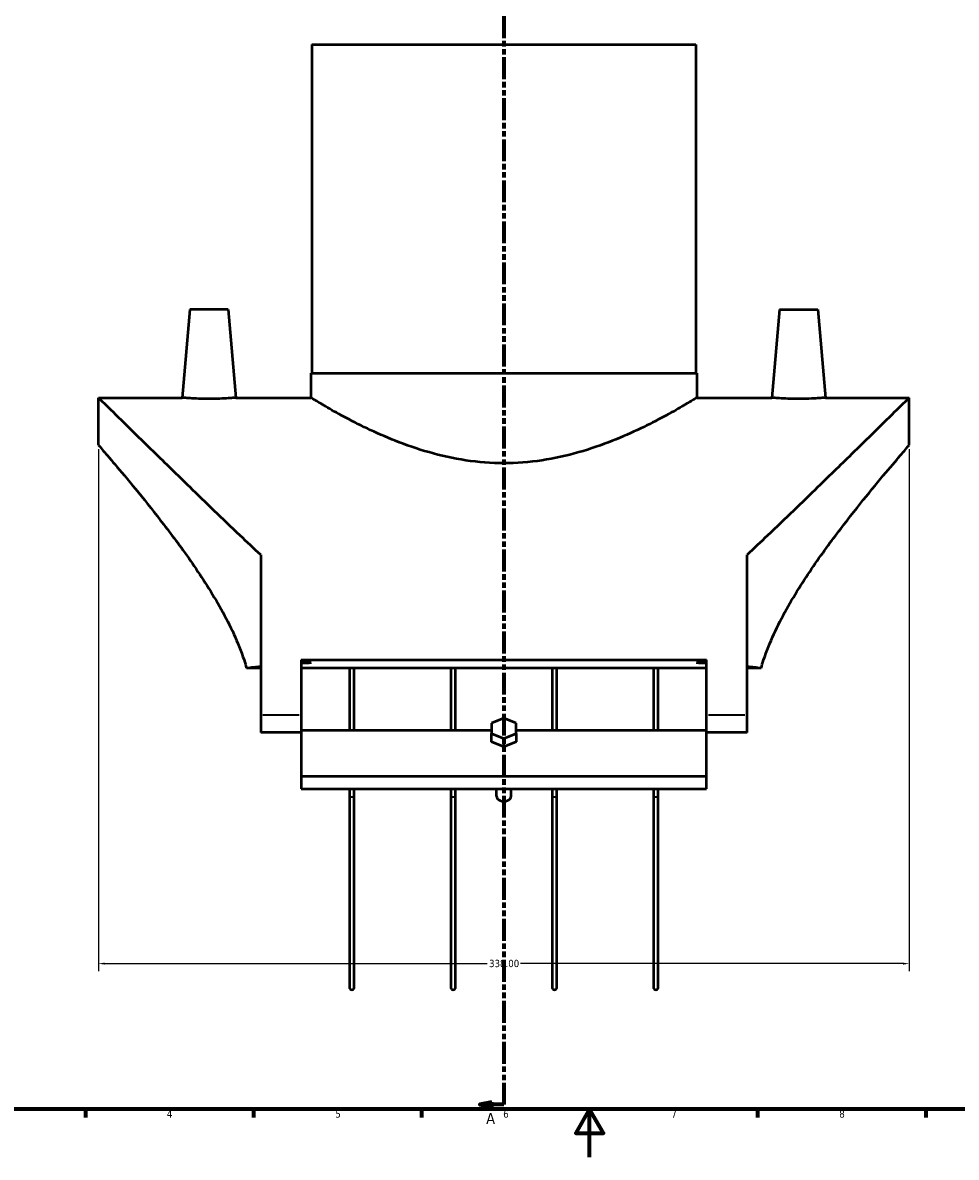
# Model space of a CAD drawing. Header units: millimetres. Extents: x -205 to 1352, y -323 to 895.
# Tile 3 of 6: x 184 to 573, y 0 to 473. Entities that reach past the tile are written whole.
import ezdxf

# ---------------------------------------------------------------- set-up
doc = ezdxf.new("R2010")
doc.units = ezdxf.units.MM
doc.linetypes.add('DOUBLE_DASH_CHAIN', pattern=[1.2403, 0.6614, -0.0827, 0.1654, -0.0827, 0.1654, -0.0827])
for name, color, linetype, lineweight in [('Border (ANSI)', 7, 'Continuous', 70), ('Dimension (ANSI)', 7, 'Continuous', 25), ('Section Line (ANSI)', 7, 'DOUBLE_DASH_CHAIN', 70), ('Visible (ANSI)', 7, 'Continuous', 50), ('Visible Narrow (ANSI)', 7, 'Continuous', 35)]:
    doc.layers.add(name, color=color, linetype=linetype, lineweight=lineweight)
doc.styles.add('Label Text (ANSI)', font='tahoma.ttf')
doc.styles.add('Note Text (ANSI)', font='tahoma.ttf')
doc.dimstyles.new('Default - mm (ANSI)', dxfattribs={"dimtxt": 3.048, "dimasz": 2.5, "dimexe": 3.175, "dimexo": 1.6002, "dimgap": 0.8, "dimtad": 0, "dimtoh": 1, "dimrnd": 1e-08, "dimzin": 4, "dimdsep": 46, "dimtxsty": 'Note Text (ANSI)', "dimcen": 0.09, "dimdle": 10, "dimclrd": 256, "dimclre": 256, "dimclrt": 256, "dimadec": 1, "dimazin": 1, "dimtfac": 1, "dimtofl": 0, "dimtmove": 0, "dimatfit": 3, "dimfxl": 1, "dimtolj": 1, "dimtzin": 4, "dimlwd": -1, "dimlwe": -1, "dimarcsym": 0})

# ---------------------------------------------------------------- blocks, each defined once
blk = doc.blocks.new('Borders Default Border')
at = {"layer": 'Border (ANSI)'}
for p, q in [((210.25, 20), (210.25, 16.55)), ((280.33, 20), (280.33, 16.55)), ((350.42, 20), (350.42, 16.55)), ((490.58, 20), (490.58, 16.55)), ((560.67, 20), (560.67, 16.55))]:
    blk.add_line(p, q, dxfattribs=at)
at = {"layer": 'Border (ANSI)', "flags": 128}
for points in [[(20, 20), (20, 574), (821, 574), (821, 20), (20, 20)], [(420.5, 0), (420.5, 20), (414.73, 10), (426.27, 10), (420.5, 20)]]:
    blk.add_lwpolyline(points, dxfattribs=at)
at = {"layer": 'Border (ANSI)', "char_height": 3.05, "attachment_point": 7, "style": 'Note Text (ANSI)'}
for s, insert in [('4', (244.23, 16.55)), ('5', (314.48, 16.49)), ('6', (384.49, 16.49)), ('7', (454.6, 16.55)), ('8', (524.63, 16.48))]:
    blk.add_mtext(s, dxfattribs=dict(at, insert=insert))
blk = doc.blocks.new('2dTransSection0')
at = {"layer": 'Section Line (ANSI)', "linetype": 'DOUBLE_DASH_CHAIN', "ltscale": 13.78732}
blk.add_line((384.76, 509.82), (384.76, 22), dxfattribs=at)
at = {"layer": 'Section Line (ANSI)', "linetype": 'Continuous'}
for p, q in [((384.76, 31), (384.76, 22)), ((379.76, 23), (374.76, 22)), ((379.76, 22), (374.76, 22)), ((374.76, 22), (379.76, 21)), ((379.76, 21), (379.76, 23)), ((384.76, 22), (379.76, 22))]:
    blk.add_line(p, q, dxfattribs=at)
at = {"layer": 'Section Line (ANSI)', "linetype": 'Continuous', "flags": 128}
blk.add_lwpolyline([(379.76, 23), (374.76, 22), (379.76, 21), (379.76, 23)], dxfattribs=at)
at = {"layer": 'Section Line (ANSI)'}
blk.add_solid([(379.76, 23), (374.76, 22), (379.76, 21), (379.76, 23)], dxfattribs=at)
at = {"layer": 'Section Line (ANSI)', "insert": (377.4, 13.93), "char_height": 4.57, "attachment_point": 7, "style": 'Label Text (ANSI)'}
blk.add_mtext('A', dxfattribs=at)
blk = doc.blocks.new('*D10')
at = {"layer": 'Defpoints', "color": 0, "transparency": 16777216}
for p in [(215.76, 296.83), (553.76, 296.83), (215.76, 80.73)]:
    blk.add_point(p, dxfattribs=at)
at = {"layer": 'Dimension (ANSI)', "transparency": 16777216}
for p, q in [((215.76, 295.23), (215.76, 77.56)), ((553.76, 295.23), (553.76, 77.56)), ((218.26, 80.73), (377.79, 80.73)), ((551.26, 80.73), (391.73, 80.73))]:
    blk.add_line(p, q, dxfattribs=at)
for points in [[(218.26, 81.15), (218.26, 80.32), (215.76, 80.73)], [(551.26, 81.15), (551.26, 80.32), (553.76, 80.73)]]:
    blk.add_solid(points, dxfattribs=at)
at = {"layer": 'Dimension (ANSI)', "transparency": 16777216, "insert": (378.59, 82.33), "char_height": 3.048, "attachment_point": 1, "style": 'Note Text (ANSI)'}
blk.add_mtext('\\A1;338.00', dxfattribs=at)

msp = doc.modelspace()

# ---------------------------------------------------------------- linework, layer by layer
at = {"layer": 'Visible (ANSI)'}
for p, q in [((304.759, 463.833), (464.759, 463.833)), ((304.759, 463.833), (304.759, 326.833)), ((464.759, 463.833), (464.759, 326.833)), ((253.85, 353.383), (250.635, 316.633)), ((269.85, 353.383), (253.85, 353.383)), ((269.85, 353.383), (273.065, 316.633)), ((499.668, 353.383), (496.453, 316.633)), ((499.668, 353.383), (515.668, 353.383)), ((515.668, 353.383), (518.884, 316.633)), ((304.259, 326.833), (465.259, 326.833)), ((304.259, 326.833), (304.259, 316.633)), ((465.259, 326.833), (465.259, 316.633)), ((215.759, 296.833), (215.759, 316.633)), ((215.759, 316.633), (250.635, 316.633)), ((273.065, 316.633), (304.259, 316.633)), ((465.259, 316.633), (496.453, 316.633)), ((518.884, 316.633), (553.759, 316.633)), ((553.759, 296.833), (553.759, 316.633)), ((283.359, 251.1), (283.359, 184.333)), ((486.159, 184.333), (486.159, 251.1)), ((283.359, 203.868), (277.486, 203.868)), ((300.259, 207.307), (300.259, 184.333)), ((300.259, 207.307), (469.259, 207.307)), ((304.434, 206.103), (300.259, 206.103)), ((469.259, 203.868), (300.259, 203.868)), ((320.384, 203.868), (320.384, 178.109)), ((322.384, 178.109), (322.384, 203.868)), ((362.634, 203.868), (362.634, 178.109)), ((364.634, 178.109), (364.634, 203.868)), ((404.884, 203.868), (404.884, 178.109)), ((406.884, 178.109), (406.884, 203.868)), ((447.134, 203.868), (447.134, 178.109)), ((449.134, 178.109), (449.134, 203.868)), ((469.259, 206.103), (465.084, 206.103)), ((469.259, 184.333), (469.259, 207.307)), ((492.032, 203.868), (486.159, 203.868)), ((283.359, 184.333), (283.359, 177.102)), ((300.259, 184.333), (300.259, 177.589)), ((384.759, 183.076), (379.563, 180.954)), ((379.563, 180.954), (379.563, 176.712)), ((389.955, 180.954), (384.759, 183.076)), ((389.955, 176.712), (389.955, 180.954)), ((469.259, 177.589), (469.259, 184.333)), ((486.159, 177.102), (486.159, 184.333)), ((300.259, 177.102), (283.359, 177.102)), ((300.259, 178.109), (379.563, 178.109)), ((300.259, 177.589), (300.259, 158.909)), ((379.563, 176.712), (384.759, 174.59)), ((379.563, 173.176), (379.563, 176.712)), ((384.759, 174.59), (389.955, 176.712)), ((389.955, 178.109), (469.259, 178.109)), ((389.955, 176.712), (389.955, 173.176)), ((469.259, 158.909), (469.259, 177.589)), ((486.159, 177.102), (469.259, 177.102)), ((384.759, 171.055), (379.563, 173.176)), ((384.759, 171.055), (384.759, 174.59)), ((389.955, 173.176), (384.759, 171.055)), ((300.259, 158.909), (300.259, 153.527)), ((300.259, 158.909), (469.259, 158.909)), ((469.259, 153.527), (469.259, 158.909)), ((300.259, 153.527), (469.259, 153.527)), ((320.384, 153.527), (320.384, 150.517)), ((322.384, 150.517), (322.384, 153.527)), ((362.634, 153.527), (362.634, 150.517)), ((364.634, 150.517), (364.634, 153.527)), ((381.759, 150.549), (381.759, 153.527)), ((387.759, 150.549), (387.759, 153.527)), ((404.884, 153.527), (404.884, 150.517)), ((406.884, 150.517), (406.884, 153.527)), ((447.134, 153.527), (447.134, 150.517)), ((449.134, 150.517), (449.134, 153.527)), ((320.384, 150.517), (320.384, 70.833)), ((322.384, 70.833), (322.384, 150.517)), ((362.634, 150.517), (362.634, 70.833)), ((364.634, 70.833), (364.634, 150.517)), ((404.884, 150.517), (404.884, 70.833)), ((406.884, 70.833), (406.884, 150.517)), ((447.134, 150.517), (447.134, 70.833)), ((449.134, 70.833), (449.134, 150.517))]:
    msp.add_line(p, q, dxfattribs=at)
for centre in [(321.384, 70.833), (363.634, 70.833), (405.884, 70.833), (448.134, 70.833)]:
    msp.add_arc(centre, 1, 180, 0, dxfattribs=at)
for centre, major_axis, ratio, start_param, end_param in [((346.049, 184.333), (-130.29, 0), 0.176327, 5.2143638, 5.266554), ((346.049, 184.333), (-130.29, 0), 0.176327, 5.0374882, 5.0715053), ((423.469, 184.333), (130.29, 0), 0.176327, 1.21168, 1.2456971), ((423.469, 184.333), (130.29, 0), 0.176327, 1.0166313, 1.0688215), ((384.759, 150.549), (-3, 0), 0.7071068, 0, 3.1415927)]:
    msp.add_ellipse(centre, major_axis=major_axis, ratio=ratio, start_param=start_param, end_param=end_param, dxfattribs=at)
for points, knots in [([(283.359, 251.1), (280.48, 253.803), (277.627, 256.504), (267.452, 266.188), (260.384, 273.012), (248.7, 284.348), (243.585, 289.336), (234.268, 298.447), (230.066, 302.568), (223.125, 309.384), (220.38, 312.085), (216.696, 315.71), (215.759, 316.633), (215.759, 316.633)], [8.7081131, 8.7081131, 8.7081131, 8.7081131, 9.9768264, 9.9768264, 13.3024352, 13.3024352, 15.9882116, 15.9882116, 18.673988, 18.673988, 21.3597644, 21.3597644, 24.0455408, 24.0455408, 24.0455408, 24.0455408]), ([(261.85, 316.153), (260.438, 316.153), (258.933, 316.178), (256.167, 316.269), (254.906, 316.334), (252.917, 316.454), (252.056, 316.518), (250.915, 316.608), (250.635, 316.633), (250.635, 316.633)], [0, 0, 0, 0, 0.4236546, 0.4236546, 0.8473092, 0.8473092, 1.2706006, 1.2706006, 1.693892, 1.693892, 1.693892, 1.693892]), ([(273.065, 316.633), (273.065, 316.633), (272.785, 316.608), (271.644, 316.518), (270.783, 316.454), (268.795, 316.334), (267.534, 316.269), (264.768, 316.178), (263.262, 316.153), (261.85, 316.153)], [5.081676, 5.081676, 5.081676, 5.081676, 5.5049674, 5.5049674, 5.9282589, 5.9282589, 6.3519135, 6.3519135, 6.775568, 6.775568, 6.775568, 6.775568]), ([(465.259, 316.633), (465.259, 316.633), (464.747, 316.319), (462.639, 315.053), (461.045, 314.101), (456.89, 311.702), (454.326, 310.255), (448.464, 307.114), (445.167, 305.423), (438.172, 302.089), (434.212, 300.319), (425.567, 296.905), (420.883, 295.264), (411.035, 292.459), (405.862, 291.297), (395.343, 289.727), (389.997, 289.324), (379.522, 289.324), (374.175, 289.727), (363.657, 291.297), (358.484, 292.459), (348.636, 295.264), (343.951, 296.905), (335.307, 300.319), (331.347, 302.089), (324.352, 305.423), (321.054, 307.114), (315.193, 310.255), (312.629, 311.702), (308.474, 314.101), (306.879, 315.053), (304.772, 316.319), (304.259, 316.633), (304.259, 316.633)], [12.5269654, 12.5269654, 12.5269654, 12.5269654, 14.0874043, 14.0874043, 15.6478432, 15.6478432, 17.2082822, 17.2082822, 18.7687211, 18.7687211, 20.3400235, 20.3400235, 21.9113259, 21.9113259, 23.4826283, 23.4826283, 25.0539307, 25.0539307, 26.6252331, 26.6252331, 28.1965356, 28.1965356, 29.767838, 29.767838, 31.3391404, 31.3391404, 32.8995793, 32.8995793, 34.4600182, 34.4600182, 36.0204572, 36.0204572, 37.5808961, 37.5808961, 37.5808961, 37.5808961]), ([(553.759, 316.633), (553.759, 316.633), (552.823, 315.71), (549.139, 312.085), (546.393, 309.384), (539.453, 302.568), (535.251, 298.447), (525.933, 289.336), (520.818, 284.348), (509.135, 273.012), (502.067, 266.188), (491.892, 256.504), (489.038, 253.803), (486.159, 251.1)], [-24.0455408, -24.0455408, -24.0455408, -24.0455408, -21.3597644, -21.3597644, -18.673988, -18.673988, -15.9882116, -15.9882116, -13.3024352, -13.3024352, -9.9768264, -9.9768264, -8.7081131, -8.7081131, -8.7081131, -8.7081131]), ([(518.884, 316.633), (518.884, 316.633), (518.603, 316.608), (517.462, 316.518), (516.602, 316.454), (514.613, 316.334), (513.352, 316.269), (510.586, 316.178), (509.081, 316.153), (506.256, 316.153), (504.751, 316.178), (501.985, 316.269), (500.724, 316.334), (498.735, 316.454), (497.875, 316.518), (496.734, 316.608), (496.453, 316.633), (496.453, 316.633)], [1.693892, 1.693892, 1.693892, 1.693892, 2.1171834, 2.1171834, 2.5404748, 2.5404748, 2.9641294, 2.9641294, 3.387784, 3.387784, 3.8114386, 3.8114386, 4.2350932, 4.2350932, 4.6583846, 4.6583846, 5.081676, 5.081676, 5.081676, 5.081676]), ([(215.759, 296.833), (215.759, 296.833), (216.425, 296.065), (219.068, 292.987), (221.044, 290.679), (226.03, 284.772), (229.043, 281.166), (235.658, 273.06), (239.258, 268.559), (246.667, 258.948), (250.775, 253.444), (259.019, 241.546), (263.157, 235.157), (270.65, 221.709), (274.005, 214.654), (276.806, 206.163), (277.158, 205.019), (277.486, 203.868)], [18.5752266, 18.5752266, 18.5752266, 18.5752266, 20.8349075, 20.8349075, 23.0945883, 23.0945883, 25.3542691, 25.3542691, 27.61395, 27.61395, 29.9980758, 29.9980758, 32.3822016, 32.3822016, 34.7663274, 34.7663274, 35.1346306, 35.1346306, 35.1346306, 35.1346306]), ([(492.032, 203.868), (492.36, 205.019), (492.713, 206.163), (495.514, 214.654), (498.869, 221.709), (506.362, 235.157), (510.499, 241.546), (518.743, 253.444), (522.852, 258.948), (530.261, 268.559), (533.861, 273.06), (540.476, 281.166), (543.489, 284.772), (548.475, 290.679), (550.451, 292.987), (553.094, 296.065), (553.759, 296.833), (553.759, 296.833)], [39.1662758, 39.1662758, 39.1662758, 39.1662758, 39.534579, 39.534579, 41.9187048, 41.9187048, 44.3028306, 44.3028306, 46.6869564, 46.6869564, 48.9466373, 48.9466373, 51.2063181, 51.2063181, 53.465999, 53.465999, 55.7256798, 55.7256798, 55.7256798, 55.7256798]), ([(385.264, 158.91), (385.096, 158.874), (384.926, 158.855), (384.759, 158.855), (384.592, 158.855), (384.423, 158.874), (384.255, 158.91)], [1.82148751, 1.82148751, 1.82148751, 1.82148751, 1.87156378, 1.87156378, 1.87156378, 1.92164006, 1.92164006, 1.92164006, 1.92164006])]:
    msp.add_open_spline(points, degree=3, knots=knots, dxfattribs=at)
at = {"layer": 'Visible Narrow (ANSI)'}
for p, q in [((299.414, 184.333), (284.204, 184.333)), ((485.314, 184.333), (470.104, 184.333))]:
    msp.add_line(p, q, dxfattribs=at)
for centre, major_axis, start_param, end_param in [((321.384, 150.517), (1, 0), 3.2986723, 6.1261057), ((363.634, 150.517), (1, 0), 3.2986723, 6.1261057), ((405.884, 150.517), (-1, 0), 0.1570796, 2.984513), ((448.134, 150.517), (-1, 0), 0.1570796, 2.984513)]:
    msp.add_ellipse(centre, major_axis=major_axis, ratio=0.2979361, start_param=start_param, end_param=end_param, dxfattribs=at)

# ---------------------------------------------------------------- block references
msp.add_blockref('Borders Default Border', (0, 0))
at = {"layer": 'Section Line (ANSI)'}
msp.add_blockref('2dTransSection0', (0, 0), dxfattribs=at)

# ---------------------------------------------------------------- dimensions: what is measured, and where the dimension line sits
at = {"layer": 'Dimension (ANSI)'}
dim = msp.add_linear_dim(base=(215.759, 80.733), p1=(553.759, 296.833), p2=(215.759, 296.833), angle=180, dimstyle='Default - mm (ANSI)', override={"dimgap": 0.8, "dimtoh": 0, "dimdec": 2, "dimtol": 0, "dimlim": 0, "dimtp": 0, "dimtm": 0, "dimtdec": 2, "dimatfit": 1}, dxfattribs=at)
dim.commit()
dim.dimension.update_dxf_attribs({"geometry": '*D10', "text_midpoint": (384.759, 80.733), "dimtype": 160})

doc.saveas('drawing.dxf')
